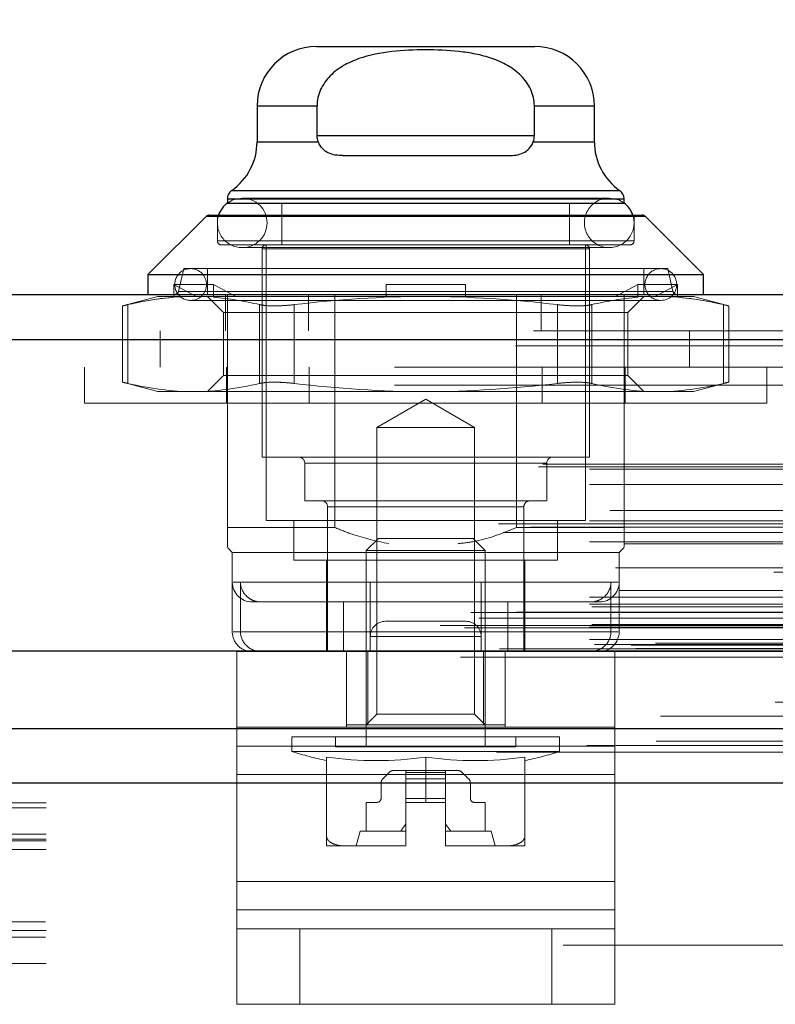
# Model space of a CAD drawing. Header units: inches. Extents: x 0.2 to 10.8, y 0.2 to 8.2.
# Tile 12 of 171: x 3.2013 to 3.2762, y 2.189 to 2.2867. Entities that reach past the tile are written whole.
import ezdxf

# ---------------------------------------------------------------- set-up
doc = ezdxf.new("R2010")
doc.units = ezdxf.units.IN
doc.header["$MEASUREMENT"] = 0
doc.linetypes.add('HIDDEN', pattern=[0.07500000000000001, 0.05, -0.025])
doc.layers.add('DIMENSIONS', color=140, linetype='Continuous')
doc.layers.add('SLD-0', color=179, linetype='Continuous')
doc.styles.add('SLDTEXTSTYLE0', font='TXT', dxfattribs={"width": 0.7})
doc.dimstyles.new('SLDDIMSTYLE0', dxfattribs={"dimtxt": 0.0849609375, "dimasz": 0.13, "dimexe": 0, "dimexo": 0.0625, "dimgap": 0.021240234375, "dimtad": 0, "dimtih": 1, "dimtoh": 1, "dimlfac": 20, "dimrnd": 1e-09, "dimzin": 12, "dimdsep": 46, "dimtxsty": 'SLDTEXTSTYLE0', "dimsah": 1, "dimcen": 0.09, "dimadec": 0, "dimazin": 3, "dimtfac": 1, "dimtofl": 0, "dimtmove": 0, "dimatfit": 3, "dimfxl": 0, "dimfrac": 2, "dimtolj": 1, "dimtzin": 12, "dimarcsym": 0})

# ---------------------------------------------------------------- blocks, each defined once
blk = doc.blocks.new('_D_29')
at = {"layer": 'DIMENSIONS'}
for p, q in [((3.078871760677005, 2.260963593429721), (3.078871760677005, 2.65352070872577)), ((4.755771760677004, 2.260963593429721), (4.755771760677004, 2.65352070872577)), ((3.078871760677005, 2.52852070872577), (3.660557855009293, 2.52852070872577)), ((3.775690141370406, 2.528520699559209), (3.747160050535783, 2.528520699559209)), ((3.747160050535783, 2.528520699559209), (3.747160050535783, 2.393489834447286)), ((4.098838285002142, 2.528520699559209), (4.127368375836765, 2.528520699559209)), ((4.127368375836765, 2.528520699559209), (4.127368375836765, 2.393489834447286)), ((4.755771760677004, 2.52852070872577), (4.213970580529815, 2.52852070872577)), ((3.747160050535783, 2.393489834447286), (3.775690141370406, 2.393489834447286)), ((4.127368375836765, 2.393489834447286), (4.098838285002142, 2.393489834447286))]:
    blk.add_line(p, q, dxfattribs=at)
for points in [[(3.078871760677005, 2.52852070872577), (3.208871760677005, 2.50852070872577), (3.208871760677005, 2.54852070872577)], [(4.755771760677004, 2.52852070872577), (4.625771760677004, 2.54852070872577), (4.625771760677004, 2.50852070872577)]]:
    blk.add_solid(points, dxfattribs=at)
at = {"layer": 'DIMENSIONS', "char_height": 0.08333333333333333, "attachment_point": 1, "style": 'SLDTEXTSTYLE0'}
for s, insert in [('33.54', (3.775690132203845, 2.654963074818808)), ('851.9', (3.775690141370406, 2.500912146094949))]:
    blk.add_mtext(s, dxfattribs=dict(at, insert=insert))

msp = doc.modelspace()

# ---------------------------------------------------------------- linework, layer by layer
at = {"layer": 'SLD-0', "linetype": 'Continuous', "lineweight": 25}
for p, q in [((3.230722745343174, 2.284026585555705), (3.252376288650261, 2.284026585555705)), ((3.22481723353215, 2.278121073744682), (3.22481723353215, 2.274573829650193)), ((3.22481723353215, 2.278121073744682), (3.230767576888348, 2.278121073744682)), ((3.230767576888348, 2.27516831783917), (3.230767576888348, 2.278121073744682)), ((3.252331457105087, 2.27516831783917), (3.252331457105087, 2.278121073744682)), ((3.252331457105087, 2.278121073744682), (3.258281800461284, 2.278121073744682)), ((3.258281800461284, 2.274573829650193), (3.258281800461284, 2.278121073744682)), ((3.22481723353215, 2.274573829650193), (3.23087760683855, 2.274573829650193)), ((3.252331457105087, 2.27516831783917), (3.230767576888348, 2.27516831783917)), ((3.252221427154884, 2.274573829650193), (3.258281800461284, 2.274573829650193)), ((3.233336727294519, 2.273199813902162), (3.249762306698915, 2.273199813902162)), ((3.222286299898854, 2.269727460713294), (3.26081273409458, 2.269727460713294)), ((3.221864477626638, 2.268919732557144), (3.221864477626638, 2.268493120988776)), ((3.221864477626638, 2.268919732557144), (3.261234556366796, 2.268919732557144)), ((3.261234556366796, 2.268493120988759), (3.261234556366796, 2.268919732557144)), ((3.221864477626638, 2.268475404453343), (3.261234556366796, 2.268475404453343)), ((3.219780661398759, 2.267178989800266), (3.213990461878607, 2.261388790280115)), ((3.219780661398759, 2.267178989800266), (3.263318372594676, 2.267178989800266)), ((3.22005904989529, 2.267294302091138), (3.26303998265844, 2.267294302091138)), ((3.269108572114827, 2.261388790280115), (3.263318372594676, 2.267178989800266)), ((3.213990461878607, 2.261388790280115), (3.213990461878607, 2.259420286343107)), ((3.213990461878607, 2.261388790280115), (3.269108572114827, 2.261388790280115)), ((3.269108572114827, 2.259420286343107), (3.269108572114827, 2.261388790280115)), ((3.052228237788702, 2.259420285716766), (4.782407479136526, 2.259420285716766)), ((3.050461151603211, 2.254957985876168), (4.784174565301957, 2.254957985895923)), ((3.045010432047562, 2.224045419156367), (4.789625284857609, 2.224045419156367)), ((3.079467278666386, 2.216363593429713), (4.755176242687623, 2.216363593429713)), ((3.079467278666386, 2.210963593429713), (4.755176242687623, 2.210963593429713))]:
    msp.add_line(p, q, dxfattribs=at)
at = {"layer": 'SLD-0', "linetype": 'HIDDEN', "lineweight": 18}
for p, q in [((3.230767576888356, 2.278121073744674), (3.224817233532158, 2.278121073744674)), ((3.230767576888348, 2.278121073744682), (3.22481723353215, 2.278121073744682)), ((3.252331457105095, 2.278121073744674), (3.258281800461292, 2.278121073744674)), ((3.258281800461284, 2.278121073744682), (3.252331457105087, 2.278121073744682)), ((3.230877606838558, 2.274573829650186), (3.224817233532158, 2.274573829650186)), ((3.23087760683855, 2.274573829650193), (3.22481723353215, 2.274573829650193)), ((3.252331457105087, 2.27516831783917), (3.230767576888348, 2.27516831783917)), ((3.230767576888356, 2.275168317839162), (3.252331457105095, 2.275168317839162)), ((3.230767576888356, 2.275168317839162), (3.252331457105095, 2.275168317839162)), ((3.252221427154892, 2.274573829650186), (3.258281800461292, 2.274573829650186)), ((3.258281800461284, 2.274573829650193), (3.252221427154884, 2.274573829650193)), ((3.26081273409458, 2.269727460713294), (3.222286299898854, 2.269727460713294)), ((3.260812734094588, 2.269727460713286), (3.222373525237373, 2.269727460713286)), ((3.261234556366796, 2.268919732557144), (3.221864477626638, 2.268919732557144)), ((3.221864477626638, 2.268493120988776), (3.221864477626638, 2.268475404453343)), ((3.261234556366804, 2.268919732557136), (3.221953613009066, 2.268919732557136)), ((3.25975817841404, 2.268985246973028), (3.223340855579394, 2.268985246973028)), ((3.261234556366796, 2.268475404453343), (3.261234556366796, 2.268493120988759)), ((3.22727786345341, 2.268475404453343), (3.22727786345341, 2.264341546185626)), ((3.255821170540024, 2.264341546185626), (3.255821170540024, 2.268475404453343)), ((3.263318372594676, 2.267178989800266), (3.219780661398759, 2.267178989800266)), ((3.263318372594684, 2.267178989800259), (3.219868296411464, 2.267178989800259)), ((3.220880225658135, 2.267294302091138), (3.220880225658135, 2.264735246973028)), ((3.2622188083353, 2.264735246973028), (3.2622188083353, 2.267294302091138)), ((3.220880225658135, 2.264735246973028), (3.2622188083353, 2.264735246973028)), ((3.262218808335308, 2.26473524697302), (3.220880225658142, 2.26473524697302)), ((3.221273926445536, 2.264341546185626), (3.261825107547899, 2.264341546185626)), ((3.223340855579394, 2.264063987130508), (3.25975817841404, 2.264063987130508)), ((3.225309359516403, 2.263947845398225), (3.257789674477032, 2.263947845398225)), ((3.25778967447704, 2.263947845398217), (3.22530935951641, 2.263947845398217)), ((3.225309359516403, 2.263947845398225), (3.225309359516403, 2.243278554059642)), ((3.225703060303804, 2.264341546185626), (3.225703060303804, 2.236979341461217)), ((3.257395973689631, 2.236979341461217), (3.257395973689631, 2.264341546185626)), ((3.257789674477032, 2.243278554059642), (3.257789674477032, 2.263947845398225)), ((3.217533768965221, 2.261979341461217), (3.217013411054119, 2.259725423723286)), ((3.217533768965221, 2.261979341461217), (3.265565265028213, 2.261979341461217)), ((3.21989597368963, 2.261979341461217), (3.21989597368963, 2.259420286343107)), ((3.263203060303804, 2.259420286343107), (3.263203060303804, 2.261979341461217)), ((3.266085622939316, 2.259725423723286), (3.265565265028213, 2.261979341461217)), ((3.216566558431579, 2.25914571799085), (3.216566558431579, 2.260404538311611)), ((3.220503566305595, 2.260404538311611), (3.216566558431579, 2.260404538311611)), ((3.216566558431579, 2.260404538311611), (3.218782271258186, 2.259223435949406)), ((3.217013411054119, 2.259725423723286), (3.265997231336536, 2.259725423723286)), ((3.266085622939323, 2.259725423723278), (3.217101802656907, 2.259725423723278)), ((3.220503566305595, 2.25914571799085), (3.220503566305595, 2.260404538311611)), ((3.220503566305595, 2.260404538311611), (3.222719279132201, 2.259223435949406)), ((3.237612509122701, 2.260404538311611), (3.245486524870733, 2.260404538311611)), ((3.237612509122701, 2.260404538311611), (3.237612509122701, 2.259223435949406)), ((3.245486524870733, 2.260404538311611), (3.245486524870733, 2.259223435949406)), ((3.260379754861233, 2.259223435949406), (3.262595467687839, 2.260404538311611)), ((3.262595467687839, 2.260404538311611), (3.266532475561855, 2.260404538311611)), ((3.262595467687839, 2.260404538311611), (3.262595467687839, 2.25914571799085)), ((3.264316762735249, 2.259223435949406), (3.266532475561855, 2.260404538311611)), ((3.266532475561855, 2.260404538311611), (3.266532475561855, 2.25914571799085)), ((3.214974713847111, 2.259223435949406), (3.211472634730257, 2.258285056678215)), ((3.214974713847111, 2.259223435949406), (3.216820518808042, 2.259223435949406)), ((3.216566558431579, 2.25914571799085), (3.216820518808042, 2.259223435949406)), ((3.216820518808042, 2.259223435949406), (3.218782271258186, 2.259223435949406)), ((3.218222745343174, 2.258829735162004), (3.26487628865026, 2.258829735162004)), ((3.220757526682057, 2.259223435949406), (3.218782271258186, 2.259223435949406)), ((3.219895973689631, 2.259223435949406), (3.221494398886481, 2.257625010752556)), ((3.220503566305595, 2.25914571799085), (3.220757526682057, 2.259223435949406)), ((3.220757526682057, 2.259223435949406), (3.241549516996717, 2.259223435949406)), ((3.221684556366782, 2.255820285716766), (3.221684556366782, 2.259420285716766)), ((3.221864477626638, 2.236290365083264), (3.221864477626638, 2.259420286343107)), ((3.229909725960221, 2.255820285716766), (3.229909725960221, 2.259420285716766)), ((3.23252869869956, 2.236290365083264), (3.23252869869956, 2.259420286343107)), ((3.237612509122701, 2.25914571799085), (3.237612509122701, 2.259223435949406)), ((3.241549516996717, 2.259223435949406), (3.262341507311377, 2.259223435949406)), ((3.245486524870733, 2.25914571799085), (3.245486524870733, 2.259223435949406)), ((3.250570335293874, 2.236290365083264), (3.250570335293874, 2.259420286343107)), ((3.253009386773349, 2.255820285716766), (3.253009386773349, 2.259420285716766)), ((3.261234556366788, 2.255820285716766), (3.261234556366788, 2.259420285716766)), ((3.261604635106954, 2.257625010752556), (3.263203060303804, 2.259223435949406)), ((3.262595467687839, 2.25914571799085), (3.262341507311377, 2.259223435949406)), ((3.264316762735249, 2.259223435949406), (3.262341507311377, 2.259223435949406)), ((3.266278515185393, 2.259223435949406), (3.264316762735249, 2.259223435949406)), ((3.266532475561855, 2.25914571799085), (3.266278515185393, 2.259223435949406)), ((3.266278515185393, 2.259223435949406), (3.268124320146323, 2.259223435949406)), ((3.271626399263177, 2.258285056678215), (3.268124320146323, 2.259223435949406)), ((3.211472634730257, 2.258297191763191), (3.211472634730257, 2.250700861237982)), ((3.212000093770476, 2.258408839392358), (3.212000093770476, 2.250589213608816)), ((3.212000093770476, 2.258408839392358), (3.212000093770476, 2.250589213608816)), ((3.212000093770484, 2.25840883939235), (3.212000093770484, 2.250589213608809)), ((3.212000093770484, 2.25840883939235), (3.212000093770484, 2.250589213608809)), ((3.225070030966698, 2.258408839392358), (3.225070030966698, 2.250589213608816)), ((3.225070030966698, 2.258408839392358), (3.225070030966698, 2.250589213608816)), ((3.225070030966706, 2.25840883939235), (3.225070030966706, 2.250589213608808)), ((3.225070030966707, 2.25840883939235), (3.225070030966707, 2.250589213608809)), ((3.228479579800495, 2.258408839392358), (3.228479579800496, 2.250589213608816)), ((3.228479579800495, 2.258408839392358), (3.228479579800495, 2.250589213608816)), ((3.228479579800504, 2.25840883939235), (3.228479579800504, 2.250589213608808)), ((3.228479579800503, 2.25840883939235), (3.228479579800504, 2.250589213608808)), ((3.254619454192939, 2.258408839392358), (3.254619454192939, 2.250589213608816)), ((3.254619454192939, 2.258408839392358), (3.254619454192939, 2.250589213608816)), ((3.254619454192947, 2.25840883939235), (3.254619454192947, 2.250589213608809)), ((3.254619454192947, 2.25840883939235), (3.254619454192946, 2.250589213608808)), ((3.258029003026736, 2.258408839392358), (3.258029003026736, 2.250589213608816)), ((3.258029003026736, 2.258408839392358), (3.258029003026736, 2.250589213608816)), ((3.258029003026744, 2.25840883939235), (3.258029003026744, 2.250589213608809)), ((3.258029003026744, 2.25840883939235), (3.258029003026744, 2.250589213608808)), ((3.271098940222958, 2.258408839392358), (3.271098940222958, 2.250589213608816)), ((3.271098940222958, 2.258408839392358), (3.271098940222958, 2.250589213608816)), ((3.271098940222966, 2.25840883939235), (3.271098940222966, 2.250589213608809)), ((3.271098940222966, 2.25840883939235), (3.271098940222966, 2.250589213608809)), ((3.271626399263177, 2.250700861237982), (3.271626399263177, 2.258297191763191)), ((3.221494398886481, 2.257625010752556), (3.258917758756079, 2.257625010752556)), ((3.221494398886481, 2.257625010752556), (3.221494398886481, 2.251373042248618)), ((3.258917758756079, 2.257625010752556), (3.261604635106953, 2.257625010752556)), ((3.261604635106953, 2.251373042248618), (3.261604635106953, 2.257625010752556)), ((3.052228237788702, 2.255820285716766), (4.782407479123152, 2.255820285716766)), ((3.215209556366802, 2.255820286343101), (3.215209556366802, 2.252220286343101)), ((3.261234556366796, 2.236290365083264), (3.261234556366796, 2.255820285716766)), ((3.267709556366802, 2.252220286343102), (3.267709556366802, 2.255820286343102)), ((4.784174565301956, 2.254957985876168), (3.05046115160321, 2.254957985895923)), ((3.050461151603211, 2.254332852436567), (4.784174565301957, 2.254332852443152)), ((4.784174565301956, 2.254332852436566), (3.05046115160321, 2.254332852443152)), ((4.738459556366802, 2.252220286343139), (3.096209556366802, 2.252220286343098)), ((3.207699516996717, 2.252220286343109), (3.207699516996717, 2.248620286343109)), ((3.221774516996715, 2.248620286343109), (3.221774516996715, 2.252220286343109)), ((3.229999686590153, 2.248620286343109), (3.229999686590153, 2.252220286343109)), ((3.253099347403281, 2.248620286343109), (3.253099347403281, 2.252220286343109)), ((3.26132451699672, 2.248620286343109), (3.26132451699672, 2.252220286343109)), ((3.275399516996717, 2.248620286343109), (3.275399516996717, 2.252220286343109)), ((3.221494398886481, 2.251373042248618), (3.219895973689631, 2.249774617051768)), ((3.221494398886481, 2.251373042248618), (3.258917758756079, 2.251373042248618)), ((3.258917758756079, 2.251373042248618), (3.261604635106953, 2.251373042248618)), ((3.263203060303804, 2.249774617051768), (3.261604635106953, 2.251373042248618)), ((3.096209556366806, 2.250420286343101), (4.738459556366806, 2.250420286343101)), ((3.096209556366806, 2.250420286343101), (4.738459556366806, 2.250420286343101)), ((4.738459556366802, 2.250420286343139), (3.096209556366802, 2.250420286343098)), ((4.738459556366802, 2.250420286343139), (3.096209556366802, 2.250420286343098)), ((3.211472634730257, 2.250712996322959), (3.214974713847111, 2.249774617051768)), ((3.268124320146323, 2.249774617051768), (3.271626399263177, 2.250712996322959)), ((3.214974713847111, 2.249774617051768), (3.218535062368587, 2.249774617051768)), ((3.218535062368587, 2.249774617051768), (3.241549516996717, 2.249774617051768)), ((3.241549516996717, 2.249023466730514), (3.236709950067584, 2.246229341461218)), ((3.241549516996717, 2.249774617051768), (3.264563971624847, 2.249774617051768)), ((3.246389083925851, 2.246229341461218), (3.241549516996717, 2.249023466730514)), ((3.264563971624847, 2.249774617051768), (3.268124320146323, 2.249774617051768)), ((3.275399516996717, 2.248620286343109), (3.207699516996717, 2.248620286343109)), ((3.236709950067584, 2.246229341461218), (3.246389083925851, 2.246229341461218)), ((3.236709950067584, 2.246229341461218), (3.236709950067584, 2.217769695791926)), ((3.246389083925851, 2.217769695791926), (3.246389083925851, 2.246229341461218)), ((3.225309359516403, 2.243278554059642), (3.257789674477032, 2.243278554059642)), ((3.052727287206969, 2.242327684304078), (4.781908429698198, 2.2423276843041)), ((3.053165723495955, 2.242587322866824), (4.781469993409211, 2.242587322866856)), ((3.229541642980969, 2.24268800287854), (3.253557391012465, 2.24268800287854)), ((3.253557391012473, 2.242688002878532), (3.229541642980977, 2.242688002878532)), ((3.229541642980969, 2.24268800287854), (3.229541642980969, 2.238947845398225)), ((3.253557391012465, 2.238947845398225), (3.253557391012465, 2.24268800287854)), ((3.057796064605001, 2.242087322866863), (4.776839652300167, 2.242087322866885)), ((3.057796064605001, 2.242087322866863), (4.776839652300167, 2.242087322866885)), ((3.057796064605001, 2.24056777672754), (4.776839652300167, 2.240567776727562)), ((3.229541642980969, 2.238947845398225), (3.253557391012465, 2.238947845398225)), ((3.231805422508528, 2.238357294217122), (3.251202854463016, 2.238357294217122)), ((3.231805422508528, 2.238357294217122), (3.231805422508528, 2.223987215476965)), ((3.251293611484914, 2.238357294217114), (3.231896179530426, 2.238357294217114)), ((3.251293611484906, 2.223987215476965), (3.251293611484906, 2.238357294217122)), ((4.78345008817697, 2.237369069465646), (3.051184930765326, 2.237369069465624)), ((3.05981564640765, 2.237982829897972), (4.774820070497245, 2.237982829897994)), ((3.048764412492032, 2.236668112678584), (4.785871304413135, 2.236668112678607)), ((3.051945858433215, 2.236317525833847), (4.782689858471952, 2.236317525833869)), ((3.057796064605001, 2.236946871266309), (4.776839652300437, 2.236946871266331)), ((4.776280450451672, 2.236951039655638), (3.058347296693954, 2.236951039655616)), ((3.221864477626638, 2.236290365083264), (3.23252869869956, 2.236290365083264)), ((3.225703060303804, 2.236979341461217), (3.257395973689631, 2.236979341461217)), ((3.228458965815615, 2.236979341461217), (3.228458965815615, 2.233042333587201)), ((3.250570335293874, 2.236290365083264), (3.261234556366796, 2.236290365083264)), ((3.25464006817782, 2.233042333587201), (3.25464006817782, 2.236979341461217)), ((3.049231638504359, 2.235792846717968), (4.785398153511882, 2.23579284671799)), ((3.057796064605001, 2.234879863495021), (4.776839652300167, 2.234879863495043)), ((3.061254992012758, 2.234689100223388), (4.773375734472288, 2.234689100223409)), ((3.221864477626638, 2.234321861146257), (3.222356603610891, 2.233829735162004)), ((3.236851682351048, 2.23520768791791), (3.235644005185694, 2.234000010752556)), ((3.236851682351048, 2.23520768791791), (3.246247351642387, 2.23520768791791)), ((3.247455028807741, 2.234000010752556), (3.246247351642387, 2.23520768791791)), ((3.260742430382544, 2.233829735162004), (3.261234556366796, 2.234321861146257)), ((3.222356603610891, 2.233829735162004), (3.260742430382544, 2.233829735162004)), ((3.222356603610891, 2.233829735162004), (3.222356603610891, 2.230876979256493)), ((3.235644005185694, 2.234000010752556), (3.247455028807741, 2.234000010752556)), ((3.235644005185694, 2.234000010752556), (3.235644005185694, 2.214538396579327)), ((3.247455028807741, 2.214538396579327), (3.247455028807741, 2.234000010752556)), ((3.260742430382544, 2.225955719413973), (3.260742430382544, 2.233829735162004)), ((3.228458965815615, 2.233042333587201), (3.25464006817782, 2.233042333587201)), ((3.231706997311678, 2.233042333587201), (3.231706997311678, 2.228908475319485)), ((3.251392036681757, 2.223987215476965), (3.251392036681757, 2.233042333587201)), ((4.77609620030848, 2.231880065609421), (3.058539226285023, 2.2318800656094)), ((3.060373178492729, 2.232285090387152), (4.774262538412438, 2.232285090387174)), ((3.060373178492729, 2.232285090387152), (4.774262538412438, 2.232285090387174)), ((3.222356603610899, 2.230876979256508), (3.222356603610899, 2.225955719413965)), ((3.247061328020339, 2.230876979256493), (3.222444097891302, 2.230876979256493)), ((3.223165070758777, 2.225955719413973), (3.223165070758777, 2.230876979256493)), ((3.236037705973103, 2.230876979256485), (3.26065493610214, 2.230876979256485)), ((3.247061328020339, 2.225955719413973), (3.247061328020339, 2.230876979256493)), ((3.259933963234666, 2.225955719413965), (3.259933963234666, 2.230876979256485)), ((3.060799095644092, 2.230046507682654), (4.773834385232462, 2.230046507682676)), ((4.78501769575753, 2.229303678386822), (3.049617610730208, 2.229303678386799)), ((3.057796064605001, 2.229377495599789), (4.776839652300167, 2.229377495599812)), ((3.057796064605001, 2.228673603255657), (4.776839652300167, 2.228673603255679)), ((3.089365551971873, 2.228673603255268), (4.776839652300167, 2.228673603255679)), ((3.224325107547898, 2.228908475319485), (3.247061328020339, 2.228908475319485)), ((3.231706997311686, 2.2289084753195), (3.231706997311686, 2.223987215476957)), ((3.233395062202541, 2.223987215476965), (3.233395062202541, 2.228908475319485)), ((3.236037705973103, 2.223987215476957), (3.236037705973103, 2.228908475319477)), ((3.249703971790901, 2.228908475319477), (3.247061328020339, 2.228908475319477)), ((3.249703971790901, 2.223987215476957), (3.249703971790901, 2.228908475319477)), ((3.249703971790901, 2.228908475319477), (3.257868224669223, 2.228908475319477)), ((3.257868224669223, 2.228908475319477), (3.258773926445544, 2.228908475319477)), ((3.046026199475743, 2.227863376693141), (4.788609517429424, 2.227863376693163)), ((3.050554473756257, 2.227881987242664), (4.78408124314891, 2.227881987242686)), ((3.058046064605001, 2.228423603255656), (4.776589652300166, 2.228423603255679)), ((3.042985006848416, 2.226580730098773), (4.791650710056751, 2.226580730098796)), ((3.042985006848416, 2.226580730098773), (4.791650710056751, 2.226580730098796)), ((4.789169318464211, 2.226631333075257), (3.045466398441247, 2.226631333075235)), ((3.046817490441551, 2.227293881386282), (4.787817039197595, 2.227293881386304)), ((3.058046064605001, 2.226673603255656), (4.776589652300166, 2.226673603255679)), ((3.237550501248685, 2.226987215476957), (3.237548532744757, 2.226987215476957)), ((3.245550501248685, 2.226987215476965), (3.237550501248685, 2.226987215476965)), ((3.045412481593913, 2.226325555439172), (4.789223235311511, 2.226325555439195)), ((3.057796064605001, 2.226423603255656), (4.776839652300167, 2.226423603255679)), ((3.057796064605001, 2.226423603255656), (4.776839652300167, 2.226423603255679)), ((3.259933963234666, 2.225955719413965), (3.22244700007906, 2.225955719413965)), ((3.223165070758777, 2.225955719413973), (3.260652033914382, 2.225955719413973)), ((3.057796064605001, 2.225179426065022), (4.776839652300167, 2.225179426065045)), ((3.057796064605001, 2.225179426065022), (4.776839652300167, 2.225179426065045)), ((3.058296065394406, 2.224673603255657), (4.776339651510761, 2.224673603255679)), ((3.058296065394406, 2.224673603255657), (4.776339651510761, 2.224673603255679)), ((3.061943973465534, 2.224631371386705), (4.772691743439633, 2.224631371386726)), ((3.061943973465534, 2.224631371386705), (4.772691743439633, 2.224631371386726)), ((4.764359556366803, 2.22482028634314), (3.070309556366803, 2.224820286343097)), ((3.247048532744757, 2.225487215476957), (3.236048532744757, 2.225487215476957)), ((3.236048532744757, 2.225487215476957), (3.236048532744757, 2.223987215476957)), ((3.236048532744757, 2.225487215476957), (3.247048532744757, 2.225487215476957)), ((3.247050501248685, 2.225487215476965), (3.236050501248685, 2.225487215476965)), ((3.236050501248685, 2.225487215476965), (3.236050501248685, 2.223987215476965)), ((3.236050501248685, 2.225487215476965), (3.247050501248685, 2.225487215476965)), ((3.247048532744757, 2.225487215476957), (3.247048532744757, 2.223987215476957)), ((3.247050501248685, 2.225487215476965), (3.247050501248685, 2.223987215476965)), ((3.048276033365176, 2.224000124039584), (4.786359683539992, 2.224000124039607)), ((3.048401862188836, 2.223984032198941), (4.786233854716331, 2.223984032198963)), ((3.048854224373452, 2.224271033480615), (4.785781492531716, 2.224271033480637)), ((3.048854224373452, 2.224271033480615), (4.785781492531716, 2.224271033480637)), ((3.062407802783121, 2.224303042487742), (4.772227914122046, 2.224303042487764)), ((3.062407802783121, 2.224303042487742), (4.772227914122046, 2.224303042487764)), ((3.222798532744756, 2.223987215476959), (3.222798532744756, 2.216487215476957)), ((3.222800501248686, 2.223987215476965), (3.260300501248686, 2.223987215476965)), ((3.222800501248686, 2.223987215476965), (3.222800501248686, 2.214611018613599)), ((3.233673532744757, 2.223987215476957), (3.233673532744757, 2.216487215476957)), ((3.233675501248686, 2.223987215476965), (3.233675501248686, 2.216487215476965)), ((3.235809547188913, 2.216703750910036), (3.235809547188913, 2.223987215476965)), ((3.247289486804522, 2.216703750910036), (3.247289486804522, 2.223987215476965)), ((3.249423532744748, 2.216703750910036), (3.249423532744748, 2.223987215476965)), ((3.249425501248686, 2.223987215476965), (3.249425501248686, 2.216487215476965)), ((3.260298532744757, 2.223987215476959), (3.260298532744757, 2.216487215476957)), ((3.260300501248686, 2.223987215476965), (3.260300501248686, 2.214611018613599)), ((3.04501043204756, 2.223420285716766), (4.789625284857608, 2.223420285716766)), ((3.236709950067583, 2.217769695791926), (3.235644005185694, 2.216703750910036)), ((3.236709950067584, 2.217769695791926), (3.246389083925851, 2.217769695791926)), ((3.247455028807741, 2.216703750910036), (3.246389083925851, 2.217769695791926)), ((3.064862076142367, 2.217587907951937), (4.7697736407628, 2.217587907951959)), ((3.222798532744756, 2.211799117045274), (3.222798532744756, 2.216487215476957)), ((3.222800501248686, 2.216487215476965), (3.260300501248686, 2.216487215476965)), ((3.233675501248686, 2.216703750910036), (3.235809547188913, 2.216703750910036)), ((3.235809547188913, 2.216703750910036), (3.247289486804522, 2.216703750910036)), ((3.247289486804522, 2.216703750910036), (3.249423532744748, 2.216703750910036)), ((3.249423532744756, 2.216703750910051), (3.249423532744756, 2.216487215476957)), ((3.260298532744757, 2.211799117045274), (3.260298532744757, 2.216487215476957)), ((3.064424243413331, 2.21511177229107), (4.770197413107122, 2.215111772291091)), ((3.079467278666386, 2.214934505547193), (4.755176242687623, 2.214934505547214)), ((3.228262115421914, 2.215522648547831), (3.254836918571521, 2.215522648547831)), ((3.228262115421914, 2.215522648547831), (3.228262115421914, 2.214057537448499)), ((3.232592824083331, 2.215522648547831), (3.232592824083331, 2.214538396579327)), ((3.250506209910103, 2.214538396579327), (3.250506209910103, 2.215522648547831)), ((3.254836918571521, 2.214057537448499), (3.254836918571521, 2.215522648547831)), ((3.057523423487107, 2.214677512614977), (4.777112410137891, 2.214677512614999)), ((3.260298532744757, 2.214611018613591), (3.222798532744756, 2.214611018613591)), ((3.222800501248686, 2.214611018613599), (3.260300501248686, 2.214611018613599)), ((3.222800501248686, 2.214611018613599), (3.222800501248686, 2.201175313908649)), ((3.228262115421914, 2.214057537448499), (3.254836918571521, 2.214057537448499)), ((3.232592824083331, 2.214538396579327), (3.250506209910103, 2.214538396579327)), ((3.260300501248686, 2.214611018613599), (3.260300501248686, 2.201175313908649)), ((3.079421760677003, 2.213245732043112), (4.755221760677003, 2.213245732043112)), ((3.231706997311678, 2.213524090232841), (3.231706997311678, 2.205642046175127)), ((3.241549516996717, 2.21352409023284), (3.241549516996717, 2.209026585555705)), ((3.251392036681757, 2.213524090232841), (3.251392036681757, 2.205642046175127)), ((3.079467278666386, 2.212763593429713), (4.755176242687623, 2.212763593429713)), ((3.237931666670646, 2.212003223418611), (3.237293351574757, 2.211364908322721)), ((3.239581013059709, 2.212176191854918), (3.238349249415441, 2.212176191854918)), ((3.243518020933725, 2.212176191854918), (3.239581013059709, 2.212176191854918)), ((3.239581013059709, 2.212003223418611), (3.239581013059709, 2.212176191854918)), ((3.239581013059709, 2.211364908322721), (3.239581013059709, 2.212003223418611)), ((3.243518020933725, 2.212003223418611), (3.239581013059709, 2.212003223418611)), ((3.243518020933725, 2.212003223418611), (3.239581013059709, 2.212003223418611)), ((3.239581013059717, 2.212003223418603), (3.243518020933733, 2.212003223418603)), ((3.239581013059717, 2.212003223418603), (3.243518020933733, 2.212003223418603)), ((3.243518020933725, 2.212003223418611), (3.243518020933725, 2.212176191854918)), ((3.244749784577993, 2.212176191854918), (3.243518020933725, 2.212176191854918)), ((3.243518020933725, 2.211364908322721), (3.243518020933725, 2.212003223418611)), ((3.245805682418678, 2.211364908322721), (3.245167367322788, 2.212003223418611)), ((3.079421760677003, 2.211724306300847), (4.755221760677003, 2.211724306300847)), ((3.079467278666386, 2.210963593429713), (4.755176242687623, 2.210963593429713)), ((3.079467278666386, 2.210963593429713), (4.755176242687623, 2.210963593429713)), ((3.079467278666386, 2.210963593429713), (4.755176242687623, 2.210963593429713)), ((3.079467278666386, 2.210963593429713), (4.755176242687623, 2.210963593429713)), ((3.079467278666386, 2.210963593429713), (4.755176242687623, 2.210963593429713)), ((3.385121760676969, 2.211242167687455), (3.097621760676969, 2.211242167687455)), ((3.260298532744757, 2.211799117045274), (3.222798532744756, 2.211799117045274)), ((3.222798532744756, 2.198363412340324), (3.222798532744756, 2.211799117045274)), ((3.222800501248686, 2.211799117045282), (3.260300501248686, 2.211799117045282)), ((3.237120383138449, 2.210947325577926), (3.237120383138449, 2.209420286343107)), ((3.239581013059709, 2.210947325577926), (3.239581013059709, 2.211364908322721)), ((3.243518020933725, 2.211364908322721), (3.239581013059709, 2.211364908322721)), ((3.243518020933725, 2.211364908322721), (3.239581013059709, 2.211364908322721)), ((3.239581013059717, 2.211364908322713), (3.243518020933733, 2.211364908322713)), ((3.239581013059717, 2.211364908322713), (3.243518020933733, 2.211364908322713)), ((3.243518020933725, 2.210947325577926), (3.239581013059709, 2.210947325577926)), ((3.239581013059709, 2.209420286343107), (3.239581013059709, 2.210947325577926)), ((3.243518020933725, 2.210947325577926), (3.239581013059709, 2.210947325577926)), ((3.239581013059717, 2.210947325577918), (3.243518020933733, 2.210947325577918)), ((3.239581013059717, 2.210947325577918), (3.243518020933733, 2.210947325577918)), ((3.243518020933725, 2.210947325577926), (3.243518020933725, 2.211364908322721)), ((3.243518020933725, 2.209420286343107), (3.243518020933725, 2.210947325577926)), ((3.245978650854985, 2.209420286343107), (3.245978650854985, 2.210947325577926)), ((3.260298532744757, 2.198363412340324), (3.260298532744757, 2.211799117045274)), ((3.403871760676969, 2.208981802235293), (3.078871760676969, 2.208981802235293)), ((3.235644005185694, 2.209026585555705), (3.235644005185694, 2.206172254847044)), ((3.236726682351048, 2.209026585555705), (3.235644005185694, 2.209026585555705)), ((3.243518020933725, 2.209420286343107), (3.239581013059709, 2.209420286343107)), ((3.239581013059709, 2.209026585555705), (3.239581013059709, 2.209420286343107)), ((3.243518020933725, 2.209420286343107), (3.239581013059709, 2.209420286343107)), ((3.239581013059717, 2.209420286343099), (3.243518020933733, 2.209420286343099)), ((3.239581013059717, 2.209420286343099), (3.243518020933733, 2.209420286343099)), ((3.239581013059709, 2.209026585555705), (3.239581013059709, 2.204696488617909)), ((3.241549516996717, 2.209026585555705), (3.239581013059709, 2.209026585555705)), ((3.241549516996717, 2.209026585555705), (3.243518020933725, 2.209026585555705)), ((3.243518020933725, 2.209026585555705), (3.243518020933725, 2.209420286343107)), ((3.243518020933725, 2.209026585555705), (3.243518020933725, 2.204696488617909)), ((3.247455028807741, 2.209026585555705), (3.246372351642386, 2.209026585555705)), ((3.247455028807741, 2.206172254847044), (3.247455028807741, 2.209026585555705)), ((3.403871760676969, 2.208475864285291), (3.078871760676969, 2.208475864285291)), ((3.235053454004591, 2.206172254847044), (3.23465975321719, 2.204695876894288)), ((3.235053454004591, 2.206172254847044), (3.239581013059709, 2.206172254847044)), ((3.243518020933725, 2.206172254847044), (3.248045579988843, 2.206172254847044)), ((3.248439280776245, 2.204695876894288), (3.248045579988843, 2.206172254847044)), ((3.403871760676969, 2.205863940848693), (3.078871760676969, 2.205863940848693)), ((3.403871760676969, 2.205381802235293), (3.078871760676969, 2.205381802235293)), ((3.403871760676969, 2.205213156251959), (3.078871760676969, 2.205213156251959)), ((3.403871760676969, 2.204342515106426), (3.078871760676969, 2.204342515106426)), ((3.231706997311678, 2.204695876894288), (3.233768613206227, 2.204695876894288)), ((3.233768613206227, 2.204695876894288), (3.239487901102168, 2.204695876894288)), ((3.239487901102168, 2.204695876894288), (3.239581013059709, 2.204695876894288)), ((3.239581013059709, 2.204695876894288), (3.239487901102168, 2.204695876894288)), ((3.239487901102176, 2.20469587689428), (3.239581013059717, 2.20469587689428)), ((3.239581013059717, 2.20469587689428), (3.239487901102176, 2.20469587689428)), ((3.239581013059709, 2.204696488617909), (3.239581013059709, 2.204695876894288)), ((3.243518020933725, 2.204696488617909), (3.243518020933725, 2.204695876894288)), ((3.243518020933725, 2.204695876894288), (3.243611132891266, 2.204695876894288)), ((3.243518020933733, 2.20469587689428), (3.243611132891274, 2.20469587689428)), ((3.243611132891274, 2.20469587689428), (3.243518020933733, 2.20469587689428)), ((3.243611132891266, 2.204695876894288), (3.249330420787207, 2.204695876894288)), ((3.249330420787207, 2.204695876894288), (3.251392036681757, 2.204695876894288)), ((3.260298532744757, 2.201175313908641), (3.222798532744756, 2.201175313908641)), ((3.222800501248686, 2.201175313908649), (3.260300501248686, 2.201175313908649)), ((3.222800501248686, 2.201175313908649), (3.222800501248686, 2.196487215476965)), ((3.260300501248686, 2.201175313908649), (3.260300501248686, 2.196487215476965)), ((3.260298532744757, 2.198363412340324), (3.222798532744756, 2.198363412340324)), ((3.222798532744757, 2.188987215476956), (3.222798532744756, 2.198363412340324)), ((3.222800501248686, 2.198363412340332), (3.260300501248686, 2.198363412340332)), ((3.260298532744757, 2.188987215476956), (3.260298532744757, 2.198363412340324)), ((3.403807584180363, 2.197175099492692), (3.078935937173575, 2.197175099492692)), ((3.079303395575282, 2.198013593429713), (3.403440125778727, 2.198013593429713)), ((3.079303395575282, 2.198013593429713), (3.403440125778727, 2.198013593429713)), ((3.403871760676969, 2.196304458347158), (3.078871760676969, 2.196304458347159)), ((3.079001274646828, 2.196213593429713), (3.403742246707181, 2.196213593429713)), ((3.222800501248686, 2.196487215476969), (3.222798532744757, 2.196487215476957)), ((3.222800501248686, 2.196487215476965), (3.222800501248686, 2.188987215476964)), ((3.222800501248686, 2.196487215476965), (3.229050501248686, 2.196487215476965)), ((3.229048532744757, 2.196487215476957), (3.229048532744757, 2.188987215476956)), ((3.229050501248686, 2.196487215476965), (3.229050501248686, 2.188987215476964)), ((3.229050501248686, 2.196487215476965), (3.254050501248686, 2.196487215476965)), ((3.254048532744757, 2.196487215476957), (3.254048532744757, 2.188987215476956)), ((3.254050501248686, 2.196487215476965), (3.254050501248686, 2.188987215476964)), ((3.254050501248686, 2.196487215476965), (3.260300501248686, 2.196487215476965)), ((3.260300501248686, 2.196487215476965), (3.260300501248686, 2.188987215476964)), ((3.078871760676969, 2.196135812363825), (3.403871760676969, 2.196135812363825)), ((3.403807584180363, 2.195653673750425), (3.078935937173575, 2.195653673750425)), ((4.755176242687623, 2.194863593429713), (3.079467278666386, 2.194863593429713)), ((3.403871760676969, 2.193041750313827), (3.078871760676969, 2.193041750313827)), ((3.078871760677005, 2.192613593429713), (3.403871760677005, 2.192613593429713)), ((3.078871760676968, 2.192535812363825), (3.403871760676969, 2.192535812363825)), ((3.078871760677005, 2.190813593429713), (3.403871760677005, 2.190813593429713)), ((3.078871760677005, 2.190813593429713), (3.403871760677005, 2.190813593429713)), ((3.222800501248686, 2.188987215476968), (3.222798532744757, 2.188987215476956)), ((3.229050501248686, 2.188987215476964), (3.222800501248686, 2.188987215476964)), ((3.229050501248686, 2.188987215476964), (3.254050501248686, 2.188987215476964)), ((3.260300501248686, 2.188987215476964), (3.254050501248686, 2.188987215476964))]:
    msp.add_line(p, q, dxfattribs=at)
at = {"layer": 'SLD-0', "linetype": 'HIDDEN', "lineweight": 18, "flags": 128}
for points in [[(3.223340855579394, 2.268985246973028), (3.222399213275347, 2.268797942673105), (3.221864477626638, 2.268493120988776)], [(3.261234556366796, 2.268493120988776), (3.260699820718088, 2.268797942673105), (3.25975817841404, 2.268985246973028)], [(4.781469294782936, 2.218949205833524), (3.931233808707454, 2.218949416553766), (3.053170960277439, 2.218949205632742)], [(4.776207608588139, 2.218960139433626), (3.931233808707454, 2.218960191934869), (3.058427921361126, 2.218960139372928)], [(4.788989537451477, 2.216825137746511), (3.880757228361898, 2.216825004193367), (3.045642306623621, 2.216825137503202)], [(4.788988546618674, 2.216825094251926), (3.988493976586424, 2.216823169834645), (3.04564308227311, 2.216825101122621)], [(3.06443904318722, 2.215111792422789), (3.903398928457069, 2.21511223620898), (4.770212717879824, 2.215111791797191)], [(3.048568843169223, 2.214007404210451), (3.903392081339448, 2.214006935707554), (4.786072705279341, 2.214007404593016)], [(3.079467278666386, 2.212872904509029), (3.903392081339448, 2.21287266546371), (4.755176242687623, 2.212872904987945)]]:
    msp.add_lwpolyline(points, dxfattribs=at)
at = {"layer": 'SLD-0', "linetype": 'Continuous', "lineweight": 25}
for centre, radius, start, end in [((3.230722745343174, 2.278121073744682), 0.005905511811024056, 90, 180), ((3.25237628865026, 2.278121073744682), 0.005905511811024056, 0, 89.9999999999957), ((3.218911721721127, 2.274573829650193), 0.005905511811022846, 304.8499045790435, 0), ((3.264187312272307, 2.274573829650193), 0.005905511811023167, 180, 235.1500954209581), ((3.222848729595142, 2.268919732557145), 0.0009842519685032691, 124.8499045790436, 180.0000000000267), ((3.260250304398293, 2.268919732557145), 0.0009842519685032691, 359.999999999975, 55.15009542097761), ((3.223340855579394, 2.266524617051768), 0.00246062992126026, 126.8698976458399, 161.7719472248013), ((3.25975817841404, 2.266524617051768), 0.002460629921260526, 18.22805277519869, 53.13010235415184), ((3.220059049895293, 2.266900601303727), 0.0003937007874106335, 90.00000000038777, 134.999999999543), ((3.263039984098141, 2.266900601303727), 0.0003937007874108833, 45.0000000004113, 89.9999999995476)]:
    msp.add_arc(centre, radius, start, end, dxfattribs=at)
at = {"layer": 'SLD-0', "linetype": 'HIDDEN', "lineweight": 18}
for centre, radius, start, end in [((3.223340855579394, 2.266524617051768), 0.002460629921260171, 270.0000000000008, 90), ((3.25975817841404, 2.266524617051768), 0.002460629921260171, 90, 270.0000000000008), ((3.223340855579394, 2.266524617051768), 0.002460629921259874, 161.7719472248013, 270.0000000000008), ((3.25975817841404, 2.266524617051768), 0.002460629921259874, 270.0000000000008, 18.22805277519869), ((3.221273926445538, 2.26473524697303), 0.0003937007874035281, 180.000000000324, 269.9999999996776), ((3.261825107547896, 2.26473524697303), 0.0003937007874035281, 270.000000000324, 359.9999999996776), ((3.225703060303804, 2.263947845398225), 0.0003937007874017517, 90, 180), ((3.257395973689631, 2.263947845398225), 0.0003937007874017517, 0, 90), ((3.218222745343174, 2.260404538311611), 0.001574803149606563, 90, 270.0000000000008), ((3.218222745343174, 2.260404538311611), 0.001574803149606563, 270.0000000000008, 90), ((3.26487628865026, 2.260404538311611), 0.001574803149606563, 90, 270.0000000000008), ((3.26487628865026, 2.260404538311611), 0.001574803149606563, 270.0000000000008, 90), ((3.216629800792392, 2.259813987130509), 0.0003937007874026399, 270.0000000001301, 346.9999999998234), ((3.266469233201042, 2.259813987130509), 0.0003937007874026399, 193.0000000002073, 270.0000000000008), ((3.228951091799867, 2.24268800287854), 0.0005905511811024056, 0, 90), ((3.254147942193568, 2.24268800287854), 0.0005905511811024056, 90, 180), ((3.231214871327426, 2.238357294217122), 0.0005905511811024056, 0, 90), ((3.251884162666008, 2.238357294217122), 0.0005905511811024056, 89.99999999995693, 180), ((3.224325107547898, 2.230876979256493), 0.001968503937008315, 180, 269.9999999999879), ((3.258773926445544, 2.230876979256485), 0.001968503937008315, 270.0000000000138, 0), ((3.237548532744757, 2.225487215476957), 0.001500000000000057, 90, 180), ((3.237550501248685, 2.225487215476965), 0.001500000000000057, 90, 180), ((3.245548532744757, 2.225487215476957), 0.001500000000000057, 0, 90), ((3.245550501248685, 2.225487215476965), 0.001500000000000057, 0, 90), ((3.224325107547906, 2.225955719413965), 0.001968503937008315, 180, 270.0000000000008), ((3.258773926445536, 2.225955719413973), 0.001968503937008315, 270.0000000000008, 359.9999999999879), ((3.241549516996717, 2.258207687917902), 0.04610629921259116, 253.2503397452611, 257.673954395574), ((3.241549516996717, 2.258207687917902), 0.04610629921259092, 282.3260456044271, 286.7496602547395), ((3.236628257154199, 2.246999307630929), 0.03383502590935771, 261.6367379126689, 278.3632620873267), ((3.246470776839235, 2.246999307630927), 0.03383502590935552, 261.6367379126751, 278.3632620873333), ((3.238349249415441, 2.211585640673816), 0.0005905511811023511, 90, 135), ((3.244749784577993, 2.211585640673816), 0.0005905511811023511, 45, 90), ((3.237710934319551, 2.210947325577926), 0.0005905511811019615, 135, 180), ((3.245388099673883, 2.210947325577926), 0.0005905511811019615, 0, 45), ((3.236726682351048, 2.209420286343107), 0.0003937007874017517, 270.0000000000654, 0), ((3.246372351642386, 2.209420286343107), 0.0003937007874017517, 180, 270.0000000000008), ((3.239488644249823, 2.211669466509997), 0.006973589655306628, 269.9938942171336, 270.7589344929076), ((3.239488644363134, 2.211669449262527), 0.006973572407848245, 269.9938932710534, 270.758935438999), ((3.2436103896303, 2.211669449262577), 0.006973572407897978, 269.241064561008, 270.0061067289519), ((3.243610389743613, 2.21166946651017), 0.006973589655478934, 269.2410655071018, 270.0061057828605)]:
    msp.add_arc(centre, radius, start, end, dxfattribs=at)
at = {"layer": 'SLD-0', "linetype": 'Continuous', "lineweight": 25}
for points, knots in [([(3.252331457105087, 2.278121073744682), (3.252331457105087, 2.278406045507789), (3.252299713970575, 2.278685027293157), (3.252177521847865, 2.279231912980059), (3.252085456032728, 2.279502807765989), (3.251850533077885, 2.280016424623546), (3.25170875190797, 2.280258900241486), (3.251382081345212, 2.280718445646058), (3.251196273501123, 2.280935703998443), (3.250600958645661, 2.281531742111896), (3.250143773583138, 2.28186719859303), (3.249166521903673, 2.282428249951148), (3.248654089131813, 2.28265086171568), (3.247596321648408, 2.283016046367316), (3.247047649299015, 2.283158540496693), (3.245951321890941, 2.283380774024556), (3.245401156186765, 2.283461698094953), (3.243746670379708, 2.28364431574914), (3.242638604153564, 2.283689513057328), (3.240416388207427, 2.283688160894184), (3.239297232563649, 2.283641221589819), (3.237079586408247, 2.283390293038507), (3.235971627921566, 2.283183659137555), (3.234400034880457, 2.282632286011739), (3.233886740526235, 2.282405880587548), (3.232918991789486, 2.2818421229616), (3.232469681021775, 2.281508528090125), (3.23168068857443, 2.280707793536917), (3.231357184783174, 2.280258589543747), (3.23100901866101, 2.279490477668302), (3.230919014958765, 2.279222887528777), (3.230798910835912, 2.278680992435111), (3.230767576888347, 2.278404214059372), (3.230767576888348, 2.278121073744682)], [0, 0, 0, 0, 0.03125000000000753, 0.03125000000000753, 0.06250000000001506, 0.06250000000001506, 0.09375000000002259, 0.09375000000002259, 0.1250000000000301, 0.1250000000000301, 0.1875000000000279, 0.1875000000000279, 0.2500000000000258, 0.2500000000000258, 0.3125000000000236, 0.3125000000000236, 0.3750000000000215, 0.3750000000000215, 0.5000000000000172, 0.5000000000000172, 0.6250000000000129, 0.6250000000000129, 0.7500000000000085, 0.7500000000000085, 0.8125000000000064, 0.8125000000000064, 0.8750000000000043, 0.8750000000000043, 0.9375000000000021, 0.9375000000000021, 0.9687500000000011, 0.9687500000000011, 1, 1, 1, 1]), ([(3.233336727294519, 2.273199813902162), (3.233075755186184, 2.273199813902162), (3.232822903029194, 2.273215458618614), (3.23233610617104, 2.273294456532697), (3.232099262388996, 2.273358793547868), (3.231663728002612, 2.273560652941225), (3.231462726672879, 2.273700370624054), (3.231122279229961, 2.274070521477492), (3.230980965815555, 2.27430364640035), (3.23087760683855, 2.274573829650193)], [0, 0, 0, 0, 0.25, 0.25, 0.5, 0.5, 0.75, 0.75, 1, 1, 1, 1]), ([(3.249762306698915, 2.273199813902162), (3.25002327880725, 2.273199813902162), (3.250276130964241, 2.273215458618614), (3.250762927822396, 2.273294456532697), (3.250999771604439, 2.273358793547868), (3.251435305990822, 2.273560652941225), (3.251636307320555, 2.273700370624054), (3.251976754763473, 2.274070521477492), (3.252118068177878, 2.27430364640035), (3.252221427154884, 2.274573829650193)], [0, 0, 0, 0, 0.25, 0.25, 0.5, 0.5, 0.75, 0.75, 1, 1, 1, 1])]:
    msp.add_open_spline(points, degree=3, knots=knots, dxfattribs=at)
for points in [[(3.23087760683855, 2.274573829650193), (3.230806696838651, 2.274759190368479), (3.230767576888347, 2.27496106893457), (3.230767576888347, 2.27516831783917)], [(3.252221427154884, 2.274573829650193), (3.252292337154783, 2.274759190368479), (3.252331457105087, 2.27496106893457), (3.252331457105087, 2.27516831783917)]]:
    msp.add_open_spline(points, degree=3, dxfattribs=at)
at = {"layer": 'SLD-0', "linetype": 'HIDDEN', "lineweight": 18}
for points in [[(3.212000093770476, 2.258408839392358), (3.21417087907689, 2.258922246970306), (3.21634827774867, 2.259223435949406), (3.218535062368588, 2.259223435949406)], [(3.216566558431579, 2.25914571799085), (3.215039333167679, 2.259025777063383), (3.213517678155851, 2.258767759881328), (3.212000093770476, 2.258408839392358)], [(3.225070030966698, 2.258408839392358), (3.223552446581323, 2.258767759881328), (3.222030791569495, 2.259025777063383), (3.220503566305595, 2.25914571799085)], [(3.241549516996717, 2.259223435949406), (3.237175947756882, 2.259223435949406), (3.232821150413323, 2.258922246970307), (3.228479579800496, 2.258408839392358)], [(3.25461945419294, 2.258408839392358), (3.250277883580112, 2.258922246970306), (3.245923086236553, 2.259223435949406), (3.241549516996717, 2.259223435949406)], [(3.258029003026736, 2.258408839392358), (3.259546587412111, 2.258767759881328), (3.261068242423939, 2.259025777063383), (3.262595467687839, 2.25914571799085)], [(3.264563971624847, 2.259223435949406), (3.266750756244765, 2.259223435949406), (3.268928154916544, 2.258922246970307), (3.271098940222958, 2.258408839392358)], [(3.266532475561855, 2.25914571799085), (3.268059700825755, 2.259025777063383), (3.269581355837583, 2.258767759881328), (3.271098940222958, 2.258408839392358)], [(3.212000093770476, 2.250589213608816), (3.21417087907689, 2.250075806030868), (3.216348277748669, 2.249774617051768), (3.218535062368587, 2.249774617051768)], [(3.218535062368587, 2.249774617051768), (3.220721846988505, 2.249774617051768), (3.222899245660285, 2.250075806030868), (3.225070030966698, 2.250589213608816)], [(3.228479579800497, 2.250589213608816), (3.232821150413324, 2.250075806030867), (3.237175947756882, 2.249774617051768), (3.241549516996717, 2.249774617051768)], [(3.241549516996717, 2.249774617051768), (3.245923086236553, 2.249774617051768), (3.250277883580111, 2.250075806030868), (3.254619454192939, 2.250589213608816)], [(3.258029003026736, 2.250589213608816), (3.26019978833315, 2.250075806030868), (3.262377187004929, 2.249774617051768), (3.264563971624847, 2.249774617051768)], [(3.264563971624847, 2.249774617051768), (3.266750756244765, 2.249774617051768), (3.268928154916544, 2.250075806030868), (3.271098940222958, 2.250589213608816)], [(3.239581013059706, 2.206871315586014), (3.23940693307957, 2.206640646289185), (3.239236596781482, 2.206407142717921), (3.23906825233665, 2.20617225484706)], [(3.244030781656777, 2.206172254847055), (3.243862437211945, 2.206407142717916), (3.243692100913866, 2.206640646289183), (3.243518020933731, 2.206871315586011)]]:
    msp.add_open_spline(points, degree=3, dxfattribs=at)
for points, knots in [([(3.212000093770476, 2.258408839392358), (3.211805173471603, 2.258363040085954), (3.21149597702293, 2.258290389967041), (3.211516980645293, 2.258295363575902), (3.211524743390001, 2.25829720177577)], [0, 0, 0, 0, 0.6304092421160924, 0.9999999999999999, 0.9999999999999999, 0.9999999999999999, 0.9999999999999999]), ([(3.228479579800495, 2.258408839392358), (3.228134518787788, 2.258368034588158), (3.227796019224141, 2.258337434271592), (3.227132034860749, 2.258295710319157), (3.226809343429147, 2.25828509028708), (3.226215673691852, 2.258285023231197), (3.22593707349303, 2.258295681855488), (3.225453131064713, 2.25833713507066), (3.225242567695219, 2.258368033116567), (3.225070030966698, 2.258408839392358)], [0, 0, 0, 0, 0.25, 0.25, 0.5, 0.5, 0.75, 0.75, 1, 1, 1, 1]), ([(3.258029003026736, 2.258408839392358), (3.257856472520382, 2.258368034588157), (3.257648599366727, 2.258337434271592), (3.257163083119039, 2.258295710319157), (3.256886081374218, 2.258285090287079), (3.256292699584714, 2.258285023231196), (3.255968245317, 2.258295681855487), (3.255306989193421, 2.25833713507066), (3.25496452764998, 2.258368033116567), (3.25461945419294, 2.258408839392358)], [0, 0, 0, 0, 0.25, 0.25, 0.5, 0.5, 0.75, 0.75, 1, 1, 1, 1]), ([(3.271574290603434, 2.25829720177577), (3.271587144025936, 2.258294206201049), (3.2716308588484, 2.258284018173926), (3.27137805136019, 2.258342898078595), (3.271136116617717, 2.25840005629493), (3.271098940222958, 2.258408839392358)], [0, 0, 0, 0, 0.2606228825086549, 0.8863851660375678, 1, 1, 1, 1]), ([(3.211524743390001, 2.250700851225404), (3.211511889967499, 2.250703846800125), (3.211468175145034, 2.250714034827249), (3.211720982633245, 2.250655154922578), (3.211962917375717, 2.250597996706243), (3.212000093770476, 2.250589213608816)], [0, 0, 0, 0, 0.260622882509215, 0.8863851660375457, 1, 1, 1, 1]), ([(3.225070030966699, 2.250589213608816), (3.225242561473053, 2.250630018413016), (3.225450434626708, 2.250660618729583), (3.225935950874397, 2.250702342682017), (3.226212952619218, 2.250712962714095), (3.226806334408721, 2.250713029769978), (3.227130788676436, 2.250702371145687), (3.227792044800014, 2.250660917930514), (3.228134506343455, 2.250630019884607), (3.228479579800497, 2.250589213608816)], [0, 0, 0, 0, 0.25, 0.25, 0.5, 0.5, 0.75, 0.75, 1, 1, 1, 1]), ([(3.254619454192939, 2.250589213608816), (3.254964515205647, 2.250630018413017), (3.255303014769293, 2.250660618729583), (3.255966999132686, 2.250702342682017), (3.256289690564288, 2.250712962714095), (3.256883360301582, 2.250713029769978), (3.257161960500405, 2.250702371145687), (3.257645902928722, 2.250660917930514), (3.257856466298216, 2.250630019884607), (3.258029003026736, 2.250589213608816)], [0, 0, 0, 0, 0.25, 0.25, 0.5, 0.5, 0.75, 0.75, 1, 1, 1, 1]), ([(3.271098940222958, 2.250589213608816), (3.271293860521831, 2.25063501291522), (3.271603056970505, 2.250707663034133), (3.271582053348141, 2.250702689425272), (3.271574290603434, 2.250700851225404)], [0, 0, 0, 0, 0.6304092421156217, 1, 1, 1, 1]), ([(3.221864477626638, 2.234377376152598), (3.221864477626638, 2.234410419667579), (3.221864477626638, 2.234484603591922), (3.221864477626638, 2.235336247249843), (3.221864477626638, 2.236066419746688), (3.221864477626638, 2.236290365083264)], [0, 0, 0, 0, 0.3576770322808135, 0.8029982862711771, 1, 1, 1, 1]), ([(3.237890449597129, 2.23468910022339), (3.236658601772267, 2.234959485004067), (3.234829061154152, 2.235361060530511), (3.233095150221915, 2.23606152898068), (3.23252869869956, 2.236290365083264)], [0, 0, 0, 0, 0.673309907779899, 1, 1, 1, 1]), ([(3.250570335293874, 2.236290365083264), (3.249250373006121, 2.235755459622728), (3.247359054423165, 2.234989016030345), (3.245341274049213, 2.234758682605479), (3.244731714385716, 2.23468910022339)], [0, 0, 0, 0, 0.6979058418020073, 0.9999999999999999, 0.9999999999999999, 0.9999999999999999, 0.9999999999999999]), ([(3.261234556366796, 2.234377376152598), (3.261234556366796, 2.234410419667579), (3.261234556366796, 2.234484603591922), (3.261234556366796, 2.235336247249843), (3.261234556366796, 2.236066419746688), (3.261234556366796, 2.236290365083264)], [0, 0, 0, 0, 0.3576770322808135, 0.8029982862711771, 1, 1, 1, 1]), ([(3.225230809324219, 2.228908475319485), (3.224964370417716, 2.228908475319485), (3.224703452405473, 2.228956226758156), (3.224208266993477, 2.229146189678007), (3.223980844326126, 2.229286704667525), (3.2234005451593, 2.229826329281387), (3.223165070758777, 2.230343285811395), (3.223165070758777, 2.230876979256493)], [0, 0, 0, 0, 0.2500000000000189, 0.2500000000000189, 0.5000000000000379, 0.5000000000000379, 1, 1, 1, 1]), ([(3.236037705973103, 2.230876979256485), (3.236037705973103, 2.230610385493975), (3.236037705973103, 2.230348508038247), (3.236037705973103, 2.229866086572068), (3.236037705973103, 2.229646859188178), (3.236037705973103, 2.229288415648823), (3.236037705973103, 2.229146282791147), (3.236037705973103, 2.228957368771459), (3.236037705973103, 2.228908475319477), (3.236037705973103, 2.228908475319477)], [0, 0, 0, 0, 0.25, 0.25, 0.5, 0.5, 0.75, 0.75, 1, 1, 1, 1]), ([(3.257868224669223, 2.228908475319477), (3.258134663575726, 2.228908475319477), (3.258395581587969, 2.228956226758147), (3.258890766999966, 2.229146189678), (3.259118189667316, 2.229286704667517), (3.259698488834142, 2.229826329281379), (3.259933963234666, 2.230343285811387), (3.259933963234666, 2.230876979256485)], [0, 0, 0, 0, 0.2500000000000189, 0.2500000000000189, 0.5000000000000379, 0.5000000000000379, 1, 1, 1, 1]), ([(3.225230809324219, 2.223987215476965), (3.224964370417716, 2.223987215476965), (3.224703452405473, 2.224034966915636), (3.224208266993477, 2.224224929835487), (3.223980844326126, 2.224365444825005), (3.2234005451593, 2.224905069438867), (3.223165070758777, 2.225422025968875), (3.223165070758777, 2.225955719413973)], [0, 0, 0, 0, 0.2500000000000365, 0.2500000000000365, 0.500000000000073, 0.500000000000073, 1, 1, 1, 1]), ([(3.247061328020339, 2.225955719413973), (3.247061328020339, 2.225689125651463), (3.247061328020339, 2.225427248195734), (3.247061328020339, 2.224944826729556), (3.247061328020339, 2.224725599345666), (3.247061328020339, 2.224367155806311), (3.247061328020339, 2.224225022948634), (3.247061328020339, 2.224036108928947), (3.247061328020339, 2.223987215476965), (3.247061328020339, 2.223987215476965)], [0, 0, 0, 0, 0.25, 0.25, 0.5, 0.5, 0.75, 0.75, 1, 1, 1, 1]), ([(3.257868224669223, 2.223987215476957), (3.258134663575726, 2.223987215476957), (3.258395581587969, 2.224034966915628), (3.258890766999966, 2.224224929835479), (3.259118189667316, 2.224365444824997), (3.259698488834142, 2.224905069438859), (3.259933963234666, 2.225422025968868), (3.259933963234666, 2.225955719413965)], [0, 0, 0, 0, 0.2500000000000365, 0.2500000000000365, 0.500000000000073, 0.500000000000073, 1, 1, 1, 1]), ([(3.231706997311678, 2.205642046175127), (3.231714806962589, 2.205525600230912), (3.231758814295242, 2.205417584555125), (3.231881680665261, 2.205236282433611), (3.231959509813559, 2.205161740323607), (3.232209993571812, 2.204974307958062), (3.232398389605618, 2.204895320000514), (3.23297507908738, 2.204722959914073), (3.233371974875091, 2.204695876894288), (3.233768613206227, 2.204695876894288)], [0, 0, 0, 0, 0.1250000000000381, 0.1250000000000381, 0.2500000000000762, 0.2500000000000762, 0.5000000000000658, 0.5000000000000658, 1, 1, 1, 1]), ([(3.231706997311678, 2.204695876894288), (3.231706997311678, 2.204695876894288), (3.231706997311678, 2.204722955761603), (3.231706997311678, 2.204895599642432), (3.231706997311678, 2.204975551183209), (3.231706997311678, 2.205160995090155), (3.231706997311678, 2.205235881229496), (3.231706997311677, 2.20541745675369), (3.231706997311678, 2.205525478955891), (3.231706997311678, 2.205642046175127)], [0, 0, 0, 0, 0.4999999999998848, 0.4999999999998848, 0.7499999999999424, 0.7499999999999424, 0.8749999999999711, 0.8749999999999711, 1, 1, 1, 1]), ([(3.249330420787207, 2.204695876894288), (3.24972715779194, 2.204695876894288), (3.250124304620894, 2.204722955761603), (3.250701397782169, 2.204895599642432), (3.250890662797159, 2.204975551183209), (3.2511385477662, 2.205160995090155), (3.251217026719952, 2.205235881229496), (3.251340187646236, 2.20541745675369), (3.251384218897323, 2.20552547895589), (3.251392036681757, 2.205642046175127)], [0, 0, 0, 0, 0.4999999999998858, 0.4999999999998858, 0.749999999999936, 0.749999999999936, 0.874999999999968, 0.874999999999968, 1, 1, 1, 1]), ([(3.251392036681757, 2.205642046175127), (3.251392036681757, 2.205525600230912), (3.251392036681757, 2.205417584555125), (3.251392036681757, 2.205236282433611), (3.251392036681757, 2.205161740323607), (3.251392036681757, 2.204974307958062), (3.251392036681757, 2.204895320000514), (3.251392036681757, 2.204722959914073), (3.251392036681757, 2.204695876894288), (3.251392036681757, 2.204695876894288)], [0, 0, 0, 0, 0.1249999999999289, 0.1249999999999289, 0.2499999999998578, 0.2499999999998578, 0.4999999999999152, 0.4999999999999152, 1, 1, 1, 1])]:
    msp.add_open_spline(points, degree=3, knots=knots, dxfattribs=at)

# ---------------------------------------------------------------- dimensions: what is measured, and where the dimension line sits
at = {"layer": 'DIMENSIONS'}
dim = msp.add_linear_dim(base=(4.755771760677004, 2.52852070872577), p1=(3.078871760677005, 2.210963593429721), p2=(4.755771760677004, 2.210963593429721), dimstyle='SLDDIMSTYLE0', dxfattribs=at)
dim.commit()
dim.dimension.update_dxf_attribs({"geometry": '_D_29', "text_midpoint": (3.937264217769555, 2.52852070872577), "dimtype": 160})

doc.saveas('drawing.dxf')
